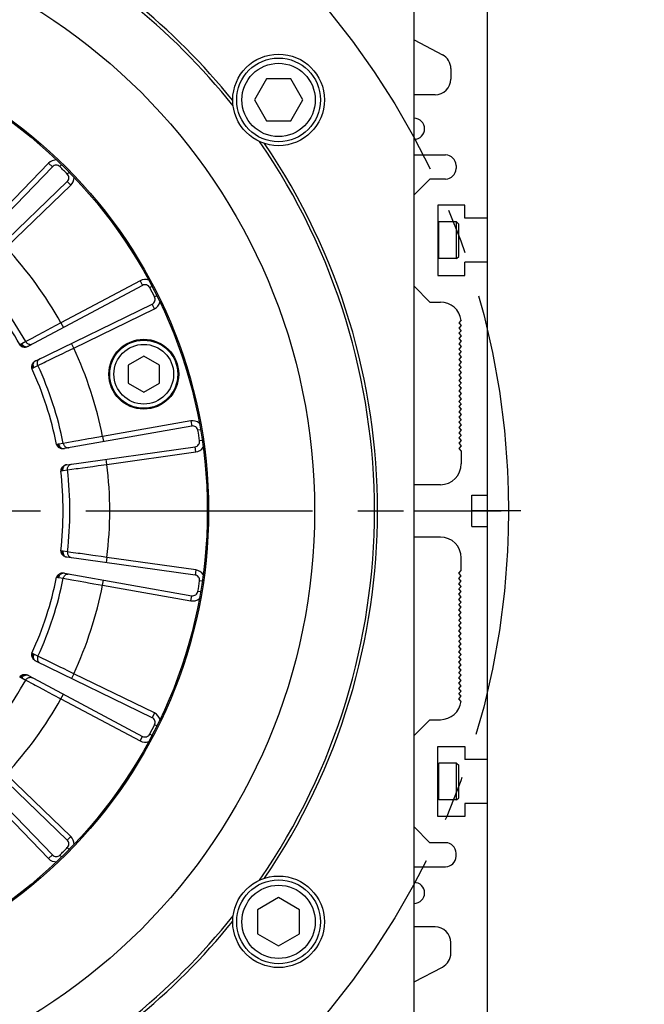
# Model space of a CAD drawing. Header units: millimetres. Extents: x 0 to 420, y 0 to 297.
# Tile 50 of 65: x 342 to 366, y 166 to 204. Entities that reach past the tile are written whole.
import ezdxf
from ezdxf.enums import TextEntityAlignment as Align

# ---------------------------------------------------------------- set-up
doc = ezdxf.new("R2010")
doc.units = ezdxf.units.MM
doc.header["$LTSCALE"] = 23.1
doc.linetypes.add('CENTER', pattern=[0.6, 0.375, -0.075, 0.075, -0.075])
doc.layers.get('0').update_dxf_attribs({"linetype": 'CONTINUOUS'})
for name, color, linetype in [('AXIS', 7, 'CONTINUOUS'), ('COMPONENTS', 7, 'CONTINUOUS'), ('DIMENSION', 7, 'CONTINUOUS')]:
    doc.layers.add(name, color=color, linetype=linetype)
doc.styles.get("Standard").update_dxf_attribs({"font": 'arial.ttf'})
doc.styles.add('TEXTSTYLE_4', font='gdt')
doc.dimstyles.new('DIMSTYLE_14', dxfattribs={"dimtxt": 3, "dimasz": 3, "dimexe": 0.18, "dimexo": 0.0625, "dimgap": 0.09, "dimtad": 1, "dimdec": 1, "dimlfac": 5, "dimdsep": 46, "dimtxsty": 'STANDARD', "dimblk": '_FILLED', "dimblk1": '_FILLED', "dimblk2": '_FILLED', "dimcen": 0.09, "dimadec": 0, "dimazin": 0, "dimtp": 0.8, "dimtm": 0.8, "dimtfac": 1, "dimtdec": 1, "dimtofl": 0, "dimtmove": 0, "dimatfit": 3, "dimldrblk": '_FILLED', "dimfxl": 1, "dimtolj": 1, "dimarcsym": 0})
doc.dimstyles.new('DIMSTYLE_2', dxfattribs={"dimtxt": 3, "dimasz": 3, "dimexe": 0.18, "dimexo": 0.0625, "dimgap": 0.09, "dimtad": 1, "dimtih": 1, "dimtoh": 1, "dimlfac": 5, "dimdsep": 46, "dimtxsty": 'STANDARD', "dimblk": '_FILLED', "dimblk1": '_FILLED', "dimblk2": '_FILLED', "dimcen": 0.09, "dimadec": 0, "dimazin": 0, "dimtol": 1, "dimtp": 0.2, "dimtm": 0.2, "dimtfac": 1, "dimtofl": 0, "dimtmove": 0, "dimatfit": 3, "dimldrblk": '_FILLED', "dimfxl": 1, "dimtolj": 1, "dimarcsym": 0})

# ---------------------------------------------------------------- blocks, each defined once
blk = doc.blocks.new('_FILLED')
at = {"color": 0, "linetype": 'BYBLOCK'}
blk.add_solid([(0, 0), (-1, 0.2), (-1, -0.2)], dxfattribs=at)
blk = doc.blocks.new('*D1')
at = {"layer": 'DIMENSION', "color": 2, "linetype": 'CONTINUOUS'}
for p, q in [((282.18, 199.417), (256.718, 199.417)), ((301.829, 193.564), (282.18, 199.417)), ((282.18, 199.417), (282.18, 199.417))]:
    blk.add_line(p, q, dxfattribs=at)
at = {"layer": 'DIMENSION', "color": 2, "linetype": 'CONTINUOUS', "xscale": 3, "yscale": 3, "zscale": 3, "rotation": 343.4103113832}
blk.add_blockref('_FILLED', (301.829, 193.564), dxfattribs=at)
at = {"layer": 'DIMENSION', "color": 2, "linetype": 'CONTINUOUS', "style": 'TEXTSTYLE_4'}
for s, p in [('`', (274.21, 200.167)), ('n', (263.718, 200.167))]:
    blk.add_text(s, height=3, dxfattribs=at).set_placement(p, align=Align.RIGHT)
at = {"layer": 'DIMENSION', "color": 2, "linetype": 'CONTINUOUS'}
for s, p in [('300', (270.71, 200.167)), ('0.2', (280.032, 200.167))]:
    blk.add_text(s, height=3, dxfattribs=at).set_placement(p, align=Align.RIGHT)
blk = doc.blocks.new('*D2')
at = {"layer": 'DIMENSION', "color": 2, "linetype": 'CONTINUOUS'}
for p, q in [((282.18, 199.417), (256.718, 199.417)), ((301.829, 193.564), (282.18, 199.417)), ((282.18, 199.417), (282.18, 199.417))]:
    blk.add_line(p, q, dxfattribs=at)
at = {"layer": 'DIMENSION', "color": 2, "linetype": 'CONTINUOUS', "xscale": 3, "yscale": 3, "zscale": 3, "rotation": 343.4103113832}
blk.add_blockref('_FILLED', (301.829, 193.564), dxfattribs=at)
at = {"layer": 'DIMENSION', "color": 2, "linetype": 'CONTINUOUS', "style": 'TEXTSTYLE_4'}
for s, p in [('`', (274.21, 200.167)), ('n', (263.718, 200.167))]:
    blk.add_text(s, height=3, dxfattribs=at).set_placement(p, align=Align.RIGHT)
at = {"layer": 'DIMENSION', "color": 2, "linetype": 'CONTINUOUS'}
for s, p in [('300', (270.71, 200.167)), ('0.2', (280.032, 200.167))]:
    blk.add_text(s, height=3, dxfattribs=at).set_placement(p, align=Align.RIGHT)
blk = doc.blocks.new('*D24')
at = {"layer": 'DIMENSION', "color": 2, "linetype": 'CONTINUOUS'}
for p, q in [((340.37, 235.457), (389, 235.457)), ((387, 235.457), (387, 194.228)), ((387, 152.998), (387, 194.228)), ((369.98, 152.998), (389, 152.998))]:
    blk.add_line(p, q, dxfattribs=at)
at = {"layer": 'DIMENSION', "color": 2, "linetype": 'CONTINUOUS', "xscale": 3, "yscale": 3, "zscale": 3}
for p, rotation in [((387, 235.457), 90), ((387, 152.998), 270)]:
    blk.add_blockref('_FILLED', p, dxfattribs=dict(at, rotation=rotation))
at = {"layer": 'DIMENSION', "color": 2, "linetype": 'CONTINUOUS', "insert": (383.25, 194.228), "char_height": 3, "width": 13.27138, "attachment_point": 2, "rotation": 90, "line_spacing_factor": 0.9}
blk.add_mtext('(412.3)', dxfattribs=at)

msp = doc.modelspace()

# ---------------------------------------------------------------- linework, layer by layer
at = {"layer": 'AXIS', "color": 2, "linetype": 'CENTER'}
msp.add_line((330.58, 184.99823), (360.29859, 184.99823), dxfattribs=at)
msp.add_circle((330.58, 184.99823), 30, dxfattribs=at)
at = {"layer": 'COMPONENTS', "color": 7, "linetype": 'CONTINUOUS'}
for p, q in [((359.78, 162.39823), (359.78, 223.79823)), ((356.98, 164.74286), (356.98, 205.2536)), ((356.98, 202.99423), (358.05826, 202.42981)), ((358.38, 201.89823), (358.38, 201.49823)), ((351.33994, 201.50155), (350.87806, 200.70155)), ((352.2637, 201.50155), (351.33994, 201.50155)), ((352.72558, 200.70155), (352.2637, 201.50155)), ((350.87806, 200.70155), (351.33994, 199.90155)), ((352.2637, 199.90155), (352.72558, 200.70155)), ((357.78, 200.89823), (356.98, 200.89823)), ((351.33994, 199.90155), (352.2637, 199.90155)), ((356.98, 198.59823), (358.18, 198.59823)), ((343.16325, 198.14717), (339.72982, 194.59175)), ((358.58, 198.19823), (358.58, 198.07823)), ((340.17351, 194.14805), (343.72894, 197.58149)), ((357.58, 197.67823), (356.98, 197.07823)), ((358.18, 197.67823), (357.58, 197.67823)), ((358.92, 196.67823), (357.88, 196.67823)), ((357.88, 196.67823), (357.88, 193.99823)), ((358.92, 196.17823), (358.92, 196.67823)), ((358.6, 196.03823), (357.927, 196.03823)), ((358.6, 196.03823), (358.68, 195.95823)), ((358.6, 194.63823), (358.6, 196.03823)), ((359.78, 196.17823), (358.92, 196.17823)), ((358.68, 194.71823), (358.68, 195.95823)), ((358.6, 194.63823), (357.927, 194.63823)), ((358.6, 194.63823), (358.68, 194.71823)), ((359.78, 194.49823), (358.92, 194.49823)), ((358.92, 193.99823), (358.92, 194.49823)), ((357.88, 193.99823), (358.92, 193.99823)), ((346.61063, 193.61518), (342.24656, 191.29476)), ((356.98, 193.57823), (357.58, 192.97823)), ((342.53142, 190.73567), (346.97382, 192.90237)), ((357.58, 192.97823), (357.98, 192.97823)), ((358.77697, 192.2795), (358.68, 192.18253)), ((358.68, 192.18253), (358.78, 192.08253)), ((358.78, 192.08253), (358.68, 191.98253)), ((358.68, 191.98253), (358.78, 191.88253)), ((358.78, 191.88253), (358.68, 191.78253)), ((358.68, 191.78253), (358.78, 191.68253)), ((358.78, 191.68253), (358.68, 191.58253)), ((358.68, 191.58253), (358.78, 191.48253)), ((358.78, 191.48253), (358.68, 191.38253)), ((358.68, 191.38253), (358.78, 191.28253)), ((358.78, 191.28253), (358.68, 191.18253)), ((358.68, 191.18253), (358.78, 191.08253)), ((346.65285, 190.91344), (346.05285, 190.56703)), ((347.25285, 190.56703), (346.65285, 190.91344)), ((358.78, 191.08253), (358.68, 190.98253)), ((358.68, 190.98253), (358.78, 190.88253)), ((358.78, 190.88253), (358.68, 190.78253)), ((358.68, 190.78253), (358.78, 190.68253)), ((346.05285, 190.56703), (346.05285, 189.87421)), ((347.25285, 189.87421), (347.25285, 190.56703)), ((358.78, 190.68253), (358.68, 190.58253)), ((358.68, 190.58253), (358.78, 190.48253)), ((358.78, 190.48253), (358.68, 190.38253)), ((358.68, 190.38253), (358.78, 190.28253)), ((358.78, 190.28253), (358.68, 190.18253)), ((358.68, 190.18253), (358.78, 190.08253)), ((358.78, 190.08253), (358.68, 189.98253)), ((346.05285, 189.87421), (346.65285, 189.5278)), ((346.65285, 189.5278), (347.25285, 189.87421)), ((358.68, 189.98253), (358.78, 189.88253)), ((358.78, 189.88253), (358.68, 189.78253)), ((358.68, 189.78253), (358.78, 189.68253)), ((358.78, 189.68253), (358.68, 189.58253)), ((358.68, 189.58253), (358.78, 189.48253)), ((358.78, 189.48253), (358.68, 189.38253)), ((358.68, 189.38253), (358.78, 189.28253)), ((358.78, 189.28253), (358.68, 189.18253)), ((358.68, 189.18253), (358.78, 189.08253)), ((358.78, 189.08253), (358.68, 188.98253)), ((358.68, 188.98253), (358.78, 188.88253)), ((358.78, 188.88253), (358.68, 188.78253)), ((358.68, 188.78253), (358.78, 188.68253)), ((358.78, 188.68253), (358.68, 188.58253)), ((358.68, 188.58253), (358.78, 188.48253)), ((348.48882, 188.2397), (343.62129, 187.38142)), ((358.78, 188.48253), (358.68, 188.38253)), ((358.68, 188.38253), (358.78, 188.28253)), ((358.78, 188.28253), (358.68, 188.18253)), ((358.68, 188.18253), (358.78, 188.08253)), ((358.78, 188.08253), (358.68, 187.98253)), ((358.68, 187.98253), (358.78, 187.88253)), ((358.78, 187.88253), (358.68, 187.78253)), ((358.68, 187.78253), (358.78, 187.68253)), ((343.71944, 186.76166), (348.61397, 187.44954)), ((358.78, 187.68253), (358.68, 187.58253)), ((358.68, 187.58253), (358.78, 187.48253)), ((358.78, 187.48253), (358.68, 187.38253)), ((358.68, 187.38253), (358.78, 187.28253)), ((358.78, 187.28253), (358.78, 186.79823)), ((357.98, 185.99823), (356.98, 185.99823)), ((359.18, 185.59823), (359.78, 185.59823)), ((359.18, 184.39823), (359.18, 185.59823)), ((356.98, 184.99823), (359.18, 184.99823)), ((359.18, 184.39823), (359.78, 184.39823)), ((357.98, 183.99823), (356.98, 183.99823)), ((348.61397, 182.54692), (343.71945, 183.2348)), ((358.78, 182.71393), (358.78, 183.19823)), ((343.62128, 182.61504), (348.48882, 181.75677)), ((358.68, 182.61393), (358.78, 182.71393)), ((358.78, 182.51393), (358.68, 182.61393)), ((358.68, 182.41393), (358.78, 182.51393)), ((358.78, 182.31393), (358.68, 182.41393)), ((358.68, 182.21393), (358.78, 182.31393)), ((358.78, 182.11393), (358.68, 182.21393)), ((358.68, 182.01393), (358.78, 182.11393)), ((358.78, 181.91393), (358.68, 182.01393)), ((358.68, 181.81393), (358.78, 181.91393)), ((358.78, 181.71393), (358.68, 181.81393)), ((358.68, 181.61393), (358.78, 181.71393)), ((358.78, 181.51393), (358.68, 181.61393)), ((358.68, 181.41393), (358.78, 181.51393)), ((358.78, 181.31393), (358.68, 181.41393)), ((358.68, 181.21393), (358.78, 181.31393)), ((358.78, 181.11393), (358.68, 181.21393)), ((358.68, 181.01393), (358.78, 181.11393)), ((358.78, 180.91393), (358.68, 181.01393)), ((358.68, 180.81393), (358.78, 180.91393)), ((358.78, 180.71393), (358.68, 180.81393)), ((358.68, 180.61393), (358.78, 180.71393)), ((358.78, 180.51393), (358.68, 180.61393)), ((358.68, 180.41393), (358.78, 180.51393)), ((358.78, 180.31393), (358.68, 180.41393)), ((358.68, 180.21393), (358.78, 180.31393)), ((358.78, 180.11393), (358.68, 180.21393)), ((358.68, 180.01393), (358.78, 180.11393)), ((358.78, 179.91393), (358.68, 180.01393)), ((358.68, 179.81393), (358.78, 179.91393)), ((358.78, 179.71393), (358.68, 179.81393)), ((358.68, 179.61393), (358.78, 179.71393)), ((358.78, 179.51393), (358.68, 179.61393)), ((358.68, 179.41393), (358.78, 179.51393)), ((346.97382, 177.09409), (342.53142, 179.26079)), ((358.78, 179.31393), (358.68, 179.41393)), ((358.68, 179.21393), (358.78, 179.31393)), ((358.78, 179.11393), (358.68, 179.21393)), ((358.68, 179.01393), (358.78, 179.11393)), ((358.78, 178.91393), (358.68, 179.01393)), ((358.68, 178.81393), (358.78, 178.91393)), ((358.78, 178.71393), (358.68, 178.81393)), ((342.24655, 178.70171), (346.61063, 176.38128)), ((358.68, 178.61393), (358.78, 178.71393)), ((358.78, 178.51393), (358.68, 178.61393)), ((358.68, 178.41393), (358.78, 178.51393)), ((358.78, 178.31393), (358.68, 178.41393)), ((358.68, 178.21393), (358.78, 178.31393)), ((358.78, 178.11393), (358.68, 178.21393)), ((358.68, 178.01393), (358.78, 178.11393)), ((358.78, 177.91393), (358.68, 178.01393)), ((358.68, 177.81393), (358.78, 177.91393)), ((358.77697, 177.71696), (358.68, 177.81393)), ((357.58, 177.01823), (356.98, 176.41823)), ((357.58, 177.01823), (357.98, 177.01823)), ((343.72894, 172.41498), (340.17351, 175.84841)), ((357.88, 175.99823), (358.92, 175.99823)), ((357.88, 173.31823), (357.88, 175.99823)), ((358.92, 175.99823), (358.92, 175.49823)), ((339.72982, 175.40472), (343.16325, 171.84929)), ((358.6, 175.35823), (357.927, 175.35823)), ((358.6, 175.35823), (358.68, 175.27823)), ((358.6, 173.95823), (358.6, 175.35823)), ((359.78, 175.49823), (358.92, 175.49823)), ((358.68, 174.03823), (358.68, 175.27823)), ((358.6, 173.95823), (357.927, 173.95823)), ((358.6, 173.95823), (358.68, 174.03823)), ((359.78, 173.81823), (358.92, 173.81823)), ((358.92, 173.81823), (358.92, 173.31823)), ((358.92, 173.31823), (357.88, 173.31823)), ((356.98, 172.91823), (357.58, 172.31823)), ((358.18, 172.31823), (357.58, 172.31823)), ((358.58, 171.79823), (358.58, 171.91823)), ((356.98, 171.39823), (358.18, 171.39823)), ((351.80182, 170.21867), (351.00182, 169.75679)), ((352.60182, 169.75679), (351.80182, 170.21867)), ((351.00182, 169.75679), (351.00182, 168.83303)), ((352.60182, 168.83303), (352.60182, 169.75679)), ((357.78, 169.09823), (356.98, 169.09823)), ((351.00182, 168.83303), (351.80182, 168.37115)), ((351.80182, 168.37115), (352.60182, 168.83303)), ((358.38, 168.09823), (358.38, 168.49823)), ((356.98, 167.00224), (358.05826, 167.56665))]:
    msp.add_line(p, q, dxfattribs=at)
at = {"layer": 'COMPONENTS', "color": 9, "linetype": 'CONTINUOUS'}
for p, q in [((343.01939, 198.2861), (340.63778, 195.81988)), ((343.01939, 198.2861), (343.16325, 198.14717)), ((343.51691, 198.22269), (343.44698, 198.15121)), ((343.80446, 197.93514), (343.73298, 197.86521)), ((343.86787, 197.43762), (343.72894, 197.58149)), ((341.40165, 195.05601), (343.86787, 197.43762)), ((357.927, 194.63823), (357.927, 196.03823)), ((346.51674, 193.79177), (343.48959, 192.1822)), ((346.51674, 193.79177), (346.61063, 193.61518)), ((346.97032, 193.57771), (346.88172, 193.53134)), ((347.15493, 193.21538), (347.06534, 193.17096)), ((343.98002, 191.21968), (347.0615, 192.72261)), ((347.0615, 192.72261), (346.97382, 192.90237)), ((343.10011, 191.97388), (342.82636, 191.82742)), ((343.48959, 192.1822), (343.10011, 191.97388)), ((343.48959, 192.1822), (343.58349, 192.00561)), ((342.37676, 191.58681), (342.22065, 191.50323)), ((342.58163, 191.69646), (342.37676, 191.58681)), ((342.82636, 191.82742), (342.58163, 191.69646)), ((341.96356, 191.36972), (341.91506, 191.35117)), ((342.1471, 191.46386), (341.99599, 191.38427)), ((342.22065, 191.50323), (342.1471, 191.46386)), ((343.98002, 191.21968), (343.89235, 191.39944)), ((342.38222, 190.43431), (342.42573, 190.46265)), ((342.45657, 190.48034), (342.60977, 190.55581)), ((342.60977, 190.55581), (342.84435, 190.6694)), ((348.45409, 188.43666), (345.07772, 187.84131)), ((348.45409, 188.43666), (348.48882, 188.2397)), ((345.07772, 187.84131), (344.85814, 187.80206)), ((345.07772, 187.84131), (345.11245, 187.64435)), ((348.81932, 188.09292), (348.72073, 188.07619)), ((343.37531, 187.54017), (343.32344, 187.53752)), ((343.57895, 187.57298), (343.41065, 187.54398)), ((343.7126, 187.59694), (343.57895, 187.57298)), ((343.98237, 187.64529), (343.7126, 187.59694)), ((344.53827, 187.74482), (344.15077, 187.67545)), ((348.6418, 187.25149), (348.61397, 187.44954)), ((348.88294, 187.69127), (348.784, 187.67671)), ((345.24671, 186.77434), (348.6418, 187.25149)), ((344.0677, 186.61173), (344.14459, 186.62232)), ((344.60138, 186.68528), (344.70405, 186.69944)), ((345.24671, 186.77434), (345.21888, 186.9724)), ((343.48442, 186.52117), (343.53456, 186.53467)), ((343.56935, 186.54197), (343.73837, 186.5664)), ((343.73837, 186.5664), (344.0677, 186.61173)), ((343.53456, 183.46179), (343.48442, 183.47529)), ((343.73838, 183.43006), (343.56935, 183.45449)), ((343.87289, 183.41155), (343.73838, 183.43006)), ((344.1444, 183.37417), (343.87289, 183.41155)), ((344.70385, 183.29705), (344.31387, 183.35082)), ((345.24671, 183.22212), (345.02575, 183.25264)), ((345.24671, 183.22212), (345.21888, 183.02407)), ((348.6418, 182.74497), (345.24671, 183.22212)), ((348.6418, 182.74497), (348.61397, 182.54692)), ((343.32344, 182.45895), (343.37531, 182.45629)), ((343.41065, 182.45248), (343.57895, 182.42348)), ((343.57895, 182.42348), (343.90616, 182.36483)), ((343.90616, 182.36483), (343.98256, 182.35114)), ((344.43645, 182.26987), (344.53847, 182.2516)), ((345.07772, 182.15515), (345.11245, 182.35211)), ((345.07772, 182.15515), (348.45409, 181.5598)), ((348.88294, 182.30519), (348.784, 182.31975)), ((348.45409, 181.5598), (348.48882, 181.75677)), ((348.81932, 181.90354), (348.72073, 181.92027)), ((342.42573, 179.53381), (342.38222, 179.56215)), ((342.60977, 179.44065), (342.45657, 179.51612)), ((342.73198, 179.38148), (342.60977, 179.44065)), ((342.97864, 179.26203), (342.73198, 179.38148)), ((343.48688, 179.0158), (343.13261, 179.18744)), ((343.98002, 178.77678), (343.77931, 178.87409)), ((343.98002, 178.77678), (343.89235, 178.59703)), ((347.0615, 177.27385), (343.98002, 178.77678)), ((341.91505, 178.64529), (341.96356, 178.62674)), ((341.99599, 178.61219), (342.14709, 178.5326)), ((342.14709, 178.5326), (342.44017, 178.37571)), ((342.44017, 178.37571), (342.5086, 178.33908)), ((342.91516, 178.12152), (343.00654, 178.07263)), ((343.48959, 177.81426), (343.58349, 177.99085)), ((343.48959, 177.81426), (346.51674, 176.2047)), ((347.0615, 177.27385), (346.97382, 177.09409)), ((346.97032, 176.41875), (346.88172, 176.46512)), ((347.15493, 176.78108), (347.06534, 176.8255)), ((346.51674, 176.2047), (346.61063, 176.38128)), ((357.927, 173.95823), (357.927, 175.35823)), ((343.86787, 172.55884), (341.40165, 174.94045)), ((340.63778, 174.17658), (343.01939, 171.71036)), ((343.86787, 172.55884), (343.72894, 172.41498)), ((343.80446, 172.06132), (343.73298, 172.13125)), ((343.01939, 171.71036), (343.16325, 171.84929)), ((343.51691, 171.77377), (343.44698, 171.84525))]:
    msp.add_line(p, q, dxfattribs=at)
at = {"layer": 'COMPONENTS', "color": 2, "linetype": 'CENTER'}
msp.add_line((361.05365, 184.99823), (359.18, 184.99823), dxfattribs=at)
at = {"layer": 'COMPONENTS', "color": 7, "linetype": 'CONTINUOUS'}
for points in [[(341.91506, 191.35117), (341.926, 191.33485), (341.93868, 191.32008), (341.9531, 191.30685), (341.96946, 191.29514), (341.98756, 191.28496), (342.00685, 191.27642), (342.02714, 191.26952), (342.04862, 191.26425), (342.07128, 191.2606)], [(342.07128, 191.2606), (342.09119, 191.25889), (342.11109, 191.2586), (342.13098, 191.25971), (342.15085, 191.26224), (342.17072, 191.26617), (342.19057, 191.27152)], [(342.19057, 191.27152), (342.20014, 191.27463), (342.20962, 191.27805), (342.21901, 191.28177), (342.22829, 191.2858), (342.23747, 191.29012), (342.24655, 191.29476)], [(342.40072, 190.61386), (342.39037, 190.59343), (342.38203, 190.57299), (342.3757, 190.55254), (342.37128, 190.53192), (342.36887, 190.51129), (342.36873, 190.49116), (342.37095, 190.47171), (342.37545, 190.45276), (342.38222, 190.43431)], [(342.47974, 190.70405), (342.46379, 190.69118), (342.44895, 190.67744), (342.43522, 190.66284), (342.42261, 190.64738), (342.41111, 190.63105), (342.40072, 190.61386)], [(342.53142, 190.73566), (342.52248, 190.73113), (342.51367, 190.72629), (342.50499, 190.72117), (342.49644, 190.71576), (342.48803, 190.71005), (342.47974, 190.70405)], [(343.32344, 187.53752), (343.32881, 187.51862), (343.3363, 187.50065), (343.34594, 187.48361), (343.35788, 187.46741), (343.37195, 187.45214), (343.38764, 187.43805), (343.40478, 187.42523), (343.42354, 187.4136), (343.44392, 187.40315)], [(343.44392, 187.40315), (343.46236, 187.39536), (343.48123, 187.38892), (343.50051, 187.38382), (343.52021, 187.38008), (343.54034, 187.37768), (343.56089, 187.37662)], [(343.56089, 187.37662), (343.57095, 187.37662), (343.58101, 187.37694), (343.59107, 187.37758), (343.60114, 187.37854), (343.61121, 187.37982), (343.62129, 187.38142)], [(343.5575, 186.68621), (343.54134, 186.66998), (343.5271, 186.65311), (343.51475, 186.63562), (343.50418, 186.61737), (343.49551, 186.5985), (343.48915, 186.5794), (343.48526, 186.56021), (343.48368, 186.5408), (343.48442, 186.52116)], [(343.66052, 186.74756), (343.64137, 186.74025), (343.62301, 186.73177), (343.60545, 186.72213), (343.58867, 186.71132), (343.57269, 186.69935), (343.5575, 186.68621)], [(343.71944, 186.76166), (343.70953, 186.76011), (343.69966, 186.75824), (343.68982, 186.75605), (343.68002, 186.75354), (343.67026, 186.75071), (343.66052, 186.74756)], [(343.48442, 183.4753), (343.48368, 183.45566), (343.48526, 183.43624), (343.48916, 183.41705), (343.49552, 183.39794), (343.50419, 183.37906), (343.51477, 183.36081), (343.52711, 183.34333), (343.54134, 183.32648), (343.55748, 183.31027)], [(343.55748, 183.31027), (343.57261, 183.29717), (343.58856, 183.28521), (343.60532, 183.27441), (343.62291, 183.26475), (343.6413, 183.25625), (343.66052, 183.2489)], [(343.66052, 183.2489), (343.67009, 183.24579), (343.67976, 183.24299), (343.68953, 183.24049), (343.6994, 183.23829), (343.70937, 183.23639), (343.71945, 183.2348)], [(343.44395, 182.59333), (343.42357, 182.58288), (343.40481, 182.57124), (343.38766, 182.55843), (343.37196, 182.54434), (343.35789, 182.52906), (343.34594, 182.51286), (343.33631, 182.49582), (343.32881, 182.47784), (343.32344, 182.45894)], [(343.56089, 182.61984), (343.54042, 182.6188), (343.52034, 182.61642), (343.50065, 182.61267), (343.48136, 182.60758), (343.46246, 182.60113), (343.44395, 182.59333)], [(343.62128, 182.61504), (343.61138, 182.61663), (343.60141, 182.6179), (343.59138, 182.61885), (343.58128, 182.6195), (343.57112, 182.61983), (343.56089, 182.61984)], [(342.38222, 179.56215), (342.37545, 179.54371), (342.37095, 179.52476), (342.36873, 179.50531), (342.36887, 179.48519), (342.37128, 179.46456), (342.37569, 179.44394), (342.38202, 179.4235), (342.39036, 179.40306), (342.40071, 179.38262)], [(342.40071, 179.38262), (342.41105, 179.36548), (342.42252, 179.34919), (342.43513, 179.33373), (342.44887, 179.31912), (342.46374, 179.30535), (342.47974, 179.29242)], [(342.47974, 179.29242), (342.48788, 179.2865), (342.49621, 179.28085), (342.50473, 179.27545), (342.51344, 179.27031), (342.52234, 179.26542), (342.53142, 179.26079)], [(342.07119, 178.73585), (342.04857, 178.73221), (342.02714, 178.72695), (342.00687, 178.72005), (341.98759, 178.7115), (341.96948, 178.70133), (341.95311, 178.68961), (341.93868, 178.67638), (341.92599, 178.6616), (341.91505, 178.64528)], [(342.1906, 178.72493), (342.1708, 178.73027), (342.15097, 178.73421), (342.13109, 178.73673), (342.11116, 178.73785), (342.0912, 178.73756), (342.07119, 178.73585)], [(342.24655, 178.70171), (342.2376, 178.70629), (342.22849, 178.71058), (342.21924, 178.71459), (342.20984, 178.71832), (342.20029, 178.72177), (342.1906, 178.72493)]]:
    msp.add_lwpolyline(points, dxfattribs=at)
at = {"layer": 'COMPONENTS', "color": 9, "linetype": 'CONTINUOUS'}
for points in [[(341.99599, 191.38427), (341.99099, 191.38168), (341.98583, 191.37916), (341.98051, 191.3767), (341.97502, 191.37431), (341.96937, 191.37199), (341.96356, 191.36972)], [(341.96356, 191.36973), (341.97695, 191.34553), (341.99259, 191.32321), (342.01019, 191.3032), (342.0294, 191.28589), (342.04986, 191.2716), (342.07116, 191.26063)], [(341.99599, 191.38427), (342.00731, 191.36557), (342.02013, 191.34801), (342.03429, 191.33179), (342.04962, 191.31712), (342.06594, 191.30416), (342.08306, 191.29307), (342.10076, 191.28399), (342.11884, 191.27702), (342.13709, 191.27224), (342.15527, 191.26972), (342.17318, 191.26948), (342.1906, 191.27153)], [(342.14708, 191.46385), (342.161, 191.4421), (342.17745, 191.42226), (342.19617, 191.40467), (342.21684, 191.38961), (342.23912, 191.37734), (342.26263, 191.36806), (342.28699, 191.36192), (342.31178, 191.35903), (342.3366, 191.35945), (342.36103, 191.36315), (342.38465, 191.37008), (342.40709, 191.38012)], [(343.58273, 191.02711), (343.68034, 191.07441), (343.98002, 191.21968)], [(342.60978, 190.55581), (342.60036, 190.57985), (342.59398, 190.60482), (342.59075, 190.63031), (342.59072, 190.65588), (342.59388, 190.68112), (342.60019, 190.70559), (342.60954, 190.7289), (342.62178, 190.75066), (342.63669, 190.77049), (342.65404, 190.78808), (342.67353, 190.80312), (342.69484, 190.81537)], [(342.84435, 190.6694), (342.90896, 190.70069), (343.05358, 190.77074)], [(343.05358, 190.77074), (343.13286, 190.80914), (343.30338, 190.89175)], [(343.30338, 190.89175), (343.3938, 190.93556), (343.58273, 191.02711)], [(342.42573, 190.46265), (342.41402, 190.4877), (342.40515, 190.51348), (342.39931, 190.53948), (342.39659, 190.5652), (342.39705, 190.59014), (342.40069, 190.61383)], [(342.42573, 190.46265), (342.43103, 190.46605), (342.43627, 190.46927), (342.44144, 190.47231), (342.44654, 190.47517), (342.45158, 190.47784), (342.45657, 190.48034)], [(342.45656, 190.48034), (342.44809, 190.50049), (342.44141, 190.52118), (342.43662, 190.54217), (342.43376, 190.5632), (342.43287, 190.58402), (342.43396, 190.60439), (342.43702, 190.62405), (342.44201, 190.64277), (342.44887, 190.66034), (342.45751, 190.67653), (342.46785, 190.69116), (342.47975, 190.70405)], [(344.85814, 187.80206), (344.64293, 187.76354), (344.53827, 187.74482)], [(343.41065, 187.54398), (343.40513, 187.54307), (343.39946, 187.54227), (343.39365, 187.54158), (343.38769, 187.541), (343.38157, 187.54053), (343.37531, 187.54017)], [(343.37531, 187.54017), (343.38056, 187.51302), (343.38853, 187.48696), (343.39908, 187.46249), (343.412, 187.44008), (343.42704, 187.42018), (343.44391, 187.40316)], [(343.41065, 187.54398), (343.41564, 187.5227), (343.4224, 187.50204), (343.43086, 187.48224), (343.4409, 187.46354), (343.45242, 187.44618), (343.46527, 187.43034), (343.4793, 187.41623), (343.49434, 187.40401), (343.51022, 187.39384), (343.52673, 187.38582), (343.54369, 187.38006), (343.56089, 187.37662)], [(343.57894, 187.57298), (343.58545, 187.54799), (343.59497, 187.52404), (343.60734, 187.50152)], [(343.60734, 187.50152), (343.62234, 187.48081), (343.63974, 187.46225), (343.65923, 187.44616), (343.6805, 187.4328), (343.70319, 187.42239), (343.72691, 187.41512)], [(343.72691, 187.41512), (343.75129, 187.41109), (343.7759, 187.41038), (343.80034, 187.41299)], [(344.15077, 187.67545), (344.06409, 187.65992), (343.98237, 187.64529)], [(343.53456, 186.53467), (343.53116, 186.56211), (343.5307, 186.58937), (343.53317, 186.6159), (343.53853, 186.6412), (343.54668, 186.66478), (343.55746, 186.68619)], [(343.56935, 186.54197), (343.56752, 186.56375), (343.56756, 186.58549), (343.56949, 186.60693), (343.57326, 186.62782), (343.57885, 186.6479), (343.58618, 186.66693), (343.59517, 186.68468), (343.6057, 186.70095), (343.61765, 186.71553), (343.63088, 186.72826), (343.64523, 186.73898), (343.66053, 186.74756)], [(343.73838, 186.5664), (343.73686, 186.59217), (343.73851, 186.61789), (343.74331, 186.64313), (343.75118, 186.66746), (343.76199, 186.69048), (343.77555, 186.71181), (343.79165, 186.73109), (343.81001, 186.748), (343.83032, 186.76225)], [(343.83032, 186.76225), (343.85226, 186.77362), (343.87544, 186.7819), (343.8995, 186.78697)], [(344.14459, 186.62232), (344.31414, 186.64568), (344.60138, 186.68528)], [(344.70405, 186.69944), (344.91681, 186.7288), (345.24671, 186.77434)], [(343.53456, 186.53467), (343.54065, 186.53627), (343.54663, 186.53771), (343.55248, 186.539), (343.55822, 186.54014), (343.56384, 186.54113), (343.56935, 186.54197)], [(343.53456, 183.46179), (343.53116, 183.43435), (343.5307, 183.4071), (343.53317, 183.38056), (343.53853, 183.35526), (343.54669, 183.33169), (343.55747, 183.31028)], [(343.56935, 183.45449), (343.56382, 183.45533), (343.55819, 183.45633), (343.55244, 183.45747), (343.54659, 183.45876), (343.54063, 183.4602), (343.53456, 183.46179)], [(343.56935, 183.45449), (343.56752, 183.43271), (343.56757, 183.41097), (343.56949, 183.38953), (343.57327, 183.36864), (343.57886, 183.34857), (343.58619, 183.32954), (343.59517, 183.31178), (343.6057, 183.29551), (343.61765, 183.28093), (343.63088, 183.2682), (343.64523, 183.25748), (343.66053, 183.2489)], [(343.73836, 183.43007), (343.73684, 183.40429), (343.73849, 183.37857), (343.74329, 183.35333), (343.75116, 183.329), (343.76197, 183.30598), (343.77554, 183.28465), (343.79164, 183.26537), (343.81, 183.24846), (343.83032, 183.2342)], [(344.31387, 183.35082), (344.22664, 183.36283), (344.1444, 183.37417)], [(345.02575, 183.25264), (344.80917, 183.28252), (344.70385, 183.29705)], [(343.83032, 183.2342), (343.85225, 183.22284), (343.87544, 183.21456), (343.8995, 183.2095)], [(343.3753, 182.45629), (343.38055, 182.48344), (343.38853, 182.50951), (343.39908, 182.53398), (343.412, 182.55638), (343.42704, 182.57629), (343.44391, 182.59332)], [(343.41064, 182.45248), (343.41563, 182.47376), (343.4224, 182.49443), (343.43085, 182.51423), (343.4409, 182.53292), (343.45242, 182.55029), (343.46527, 182.56612), (343.4793, 182.58023), (343.49434, 182.59245), (343.51022, 182.60263), (343.52673, 182.61064), (343.54369, 182.6164), (343.56089, 182.61984)], [(343.57896, 182.42348), (343.58547, 182.44847), (343.59499, 182.47242), (343.60735, 182.49493)], [(343.60735, 182.49493), (343.62236, 182.51564), (343.63975, 182.5342), (343.65924, 182.55029), (343.68051, 182.56365), (343.70319, 182.57406), (343.72692, 182.58134)], [(343.72692, 182.58134), (343.75129, 182.58537), (343.7759, 182.58609), (343.80034, 182.58347)], [(343.37531, 182.45629), (343.38159, 182.45593), (343.38772, 182.45546), (343.39369, 182.45488), (343.3995, 182.45419), (343.40515, 182.45339), (343.41065, 182.45248)], [(343.98256, 182.35114), (344.15104, 182.32097), (344.43645, 182.26987)], [(344.53847, 182.2516), (344.74989, 182.21378), (345.07772, 182.15515)], [(342.42573, 179.53381), (342.41402, 179.50876), (342.40516, 179.48299), (342.39931, 179.45699), (342.39659, 179.43127), (342.39706, 179.40633), (342.4007, 179.38264)], [(342.45657, 179.51612), (342.45157, 179.51863), (342.44651, 179.52131), (342.44141, 179.52417), (342.43624, 179.52721), (342.43102, 179.53042), (342.42573, 179.53381)], [(342.45657, 179.51612), (342.44809, 179.49597), (342.44142, 179.47528), (342.43662, 179.45429), (342.43376, 179.43326), (342.43287, 179.41244), (342.43396, 179.39208), (342.43702, 179.37241), (342.44201, 179.35369), (342.44887, 179.33612), (342.45752, 179.31993), (342.46785, 179.3053), (342.47975, 179.29241)], [(342.60976, 179.44066), (342.60034, 179.41662), (342.59397, 179.39164), (342.59073, 179.36616), (342.5907, 179.34058), (342.59386, 179.31535), (342.60018, 179.29087), (342.60953, 179.26756), (342.62177, 179.2458), (342.63669, 179.22597), (342.65404, 179.20838), (342.67353, 179.19334), (342.69484, 179.18109)], [(343.13261, 179.18744), (343.05336, 179.22583), (342.97864, 179.26203)], [(341.96356, 178.62674), (341.97694, 178.65094), (341.99258, 178.67326), (342.01017, 178.69327), (342.02939, 178.71059), (342.04984, 178.72488), (342.07114, 178.73585)], [(341.99599, 178.61219), (342.00731, 178.63089), (342.02013, 178.64845), (342.03429, 178.66467), (342.04962, 178.67934), (342.06594, 178.6923), (342.08306, 178.70339), (342.10076, 178.71247), (342.11884, 178.71944), (342.13708, 178.72422), (342.15527, 178.72674), (342.17318, 178.72698), (342.1906, 178.72493)], [(343.77931, 178.87409), (343.58256, 178.96943), (343.48688, 179.0158)], [(341.96356, 178.62674), (341.96942, 178.62445), (341.9751, 178.6221), (341.9806, 178.61971), (341.98591, 178.61726), (341.99104, 178.61475), (341.99599, 178.61219)], [(342.1471, 178.5326), (342.16102, 178.55435), (342.17747, 178.57419), (342.19619, 178.59178), (342.21686, 178.60684), (342.23913, 178.61911), (342.26264, 178.6284), (342.287, 178.63453), (342.31179, 178.63742), (342.3366, 178.63701), (342.36103, 178.63331), (342.38466, 178.62639), (342.40709, 178.61635)], [(342.5086, 178.33908), (342.6595, 178.25832), (342.91516, 178.12152)], [(343.00654, 178.07263), (343.19592, 177.97132), (343.48959, 177.81426)]]:
    msp.add_lwpolyline(points, dxfattribs=at)
at = {"layer": 'COMPONENTS', "color": 7, "linetype": 'CONTINUOUS'}
for centre, radius in [((330.58, 184.99823), 22.6), ((330.58, 184.99823), 18.55), ((330.58, 184.99823), 18.5), ((351.80182, 200.70155), 1.75), ((351.80182, 200.70155), 1.6), ((351.80182, 200.70155), 1.4), ((346.65285, 190.22062), 1.334), ((346.65285, 190.22062), 1.3), ((346.65285, 190.22062), 1.14), ((351.80182, 169.29491), 1.75), ((351.80182, 169.29491), 1.6), ((351.80182, 169.29491), 1.4)]:
    msp.add_circle(centre, radius, dxfattribs=at)
for centre, radius, start, end in [((330.58, 184.99823), 24.88452, 38.456379, 51.54363), ((330.58, 184.99823), 25, 38.84191, 51.15809), ((357.78, 201.89823), 0.6, 0, 62.37), ((357.78, 201.49823), 0.6, 270, 360), ((356.98, 199.59823), 0.4, 270, 90), ((330.58, 184.99823), 24.88452, 325.45637, 34.543629), ((330.58, 184.99823), 25, 325.84191, 34.15809), ((358.18, 198.19823), 0.4, 0, 90), ((343.30712, 198.00824), 0.2, 45.629733, 136), ((330.58, 184.99823), 18.4, 44.370267, 45.629733), ((358.18, 198.07823), 0.4, 270, 360), ((343.59001, 197.72535), 0.2, 314, 44.370267), ((330.58, 184.99823), 12.99397, 29.269224, 42.730707), ((346.70453, 193.43859), 0.2, 27.629733, 118), ((330.58, 184.99823), 18.4, 26.370267, 27.629733), ((346.88615, 193.08213), 0.2, 296, 26.370267), ((357.98, 192.17823), 0.8, 7.054053, 90), ((330.58, 184.99823), 12.99397, 11.269281, 24.730707), ((348.52355, 188.04273), 0.2, 9.629733, 100), ((330.58, 184.99823), 18.4, 8.370267, 9.629733), ((348.58613, 187.6476), 0.2, 278, 8.370267), ((357.98, 186.79823), 0.8, 270, 360), ((330.58, 184.99823), 12.99397, 353.269281, 6.730707), ((357.98, 183.19823), 0.8, 0, 90), ((348.58613, 182.34886), 0.2, 351.629733, 82), ((330.58, 184.99823), 12.99397, 335.269281, 348.730707), ((330.58, 184.99823), 18.4, 350.370267, 351.629733), ((348.52355, 181.95373), 0.2, 260, 350.370267), ((357.98, 177.81823), 0.8, 270, 352.945947), ((346.88615, 176.91433), 0.2, 333.629733, 64), ((346.70453, 176.55787), 0.2, 242, 332.370267), ((330.58, 184.99823), 18.4, 332.370267, 333.629733), ((343.59001, 172.27111), 0.2, 315.629733, 46), ((330.58, 184.99823), 18.4, 314.370267, 315.629733), ((358.18, 171.91823), 0.4, 0, 90), ((343.30712, 171.98822), 0.2, 224, 314.370267), ((358.18, 171.79823), 0.4, 270, 360), ((356.98, 170.39823), 0.4, 270, 90), ((330.58, 184.99823), 24.88448, 308.456234, 321.543587), ((330.58, 184.99823), 25, 308.84191, 321.15809), ((357.78, 168.49823), 0.6, 0, 90), ((357.78, 168.09823), 0.6, 297.63, 360)]:
    msp.add_arc(centre, radius, start, end, dxfattribs=at)
at = {"layer": 'COMPONENTS', "color": 9, "linetype": 'CONTINUOUS'}
for centre, radius, start, end in [((343.30712, 198.00824), 0.4, 87.454113, 136), ((343.59001, 197.72535), 0.4, 314, 2.545887), ((330.58, 184.99823), 14.77386, 29.09521, 42.90479), ((330.58, 184.99823), 13.25149, 29.203759, 42.79624), ((346.70453, 193.43859), 0.4, 69.454113, 118), ((346.88615, 193.08213), 0.4, 296, 344.545887), ((330.58, 184.99823), 14.77386, 11.09521, 24.90479), ((330.58, 184.99823), 13.25149, 11.203759, 24.79624), ((348.52355, 188.04273), 0.4, 51.454113, 100), ((348.58613, 187.6476), 0.4, 278, 326.545887), ((330.58, 184.99823), 14.77386, 353.09521, 6.90479), ((330.58, 184.99823), 13.25149, 353.203759, 6.79624), ((348.58613, 182.34886), 0.4, 33.454113, 82), ((330.58, 184.99823), 13.25149, 335.203759, 348.79624), ((330.58, 184.99823), 14.77386, 335.09521, 348.90479), ((348.52355, 181.95373), 0.4, 260, 308.545887), ((330.58, 184.99823), 13.25149, 317.203759, 330.796241), ((330.58, 184.99823), 14.77386, 317.09521, 330.90479), ((346.88615, 176.91433), 0.4, 15.454113, 64), ((346.70453, 176.55787), 0.4, 242, 290.545887), ((343.59001, 172.27111), 0.4, 357.454113, 46), ((343.30712, 171.98822), 0.4, 224, 272.545887)]:
    msp.add_arc(centre, radius, start, end, dxfattribs=at)

# ---------------------------------------------------------------- dimensions: what is measured, and where the dimension line sits
at = {"layer": 'DIMENSION', "color": 2, "linetype": 'CONTINUOUS'}
dim = msp.add_linear_dim(base=(387, 152.99823), p1=(340.37022, 235.45731), p2=(369.98, 152.99823), angle=270, text='(<>)', dimstyle='DIMSTYLE_14', dxfattribs=at)
dim.commit()
dim.dimension.update_dxf_attribs({"geometry": '*D24', "text_midpoint": (386.08048, 192.27023), "dimtype": 160})
for picture in ['*D1', '*D2']:
    dim = msp.add_diameter_dim_2p(p1=(301.82878, 193.56371), p2=(359.33122, 176.43275), dimstyle='DIMSTYLE_2', dxfattribs=at)
    dim.commit()
    dim.dimension.update_dxf_attribs({"geometry": picture, "text_midpoint": (264.96413, 201.66741), "dimtype": 163})

doc.saveas('drawing.dxf')
